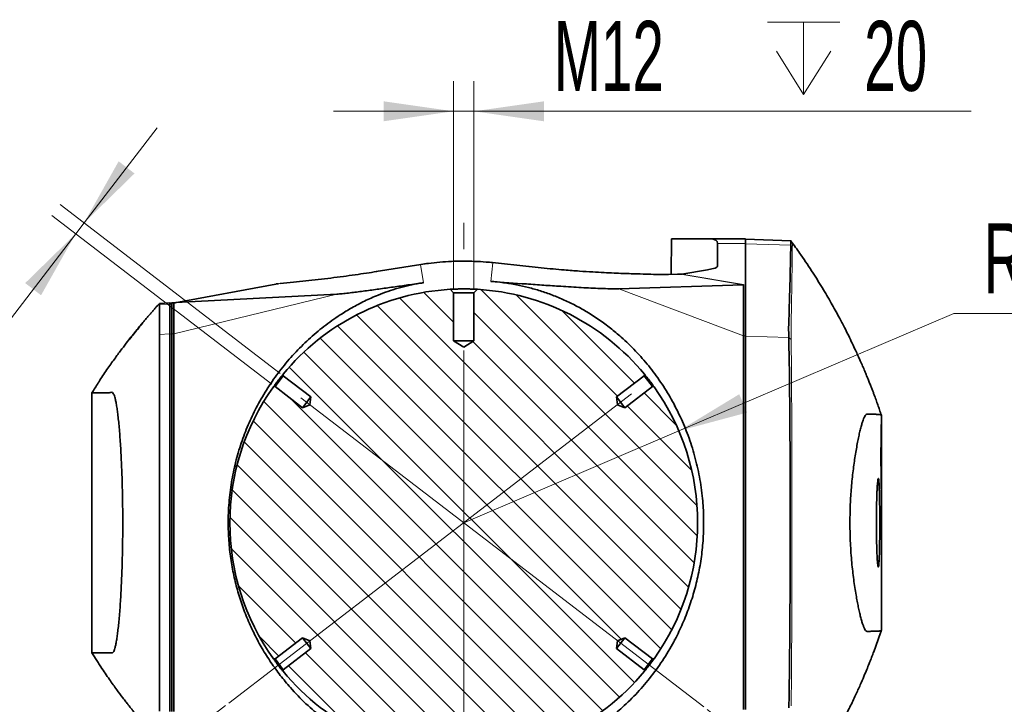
# Model space of a CAD drawing. Header units: millimetres. Extents: x 0 to 12429, y 0 to 8400.
# Tile 5 of 133: x 3672 to 4657, y 1439 to 2124. Entities that reach past the tile are written whole.
import ezdxf

# ---------------------------------------------------------------- set-up
doc = ezdxf.new("R2010")
doc.units = ezdxf.units.MM
doc.header["$LTSCALE"] = 20
doc.linetypes.add('CENTERX2', pattern=[20.32, 12.7, -2.54, 2.54, -2.54])
doc.styles.add('SLDTEXTSTYLE0', font='TXT', dxfattribs={"width": 0.605})
doc.dimstyles.new('SLDDIMSTYLE10', dxfattribs={"dimtxt": 70, "dimasz": 70, "dimexe": 0, "dimexo": 0.0625, "dimgap": 17.5, "dimtad": 0, "dimtih": 1, "dimtoh": 1, "dimdec": 1, "dimlfac": 0.5, "dimrnd": 1e-09, "dimzin": 12, "dimdsep": 46, "dimtxsty": 'SLDTEXTSTYLE0', "dimsah": 1, "dimcen": 0, "dimadec": 0, "dimazin": 3, "dimtfac": 1, "dimtofl": 0, "dimtmove": 0, "dimatfit": 3, "dimfxl": 1, "dimfrac": 2, "dimtolj": 1, "dimtzin": 12, "dimarcsym": 0})
doc.dimstyles.new('SLDDIMSTYLE11', dxfattribs={"dimtxt": 70, "dimasz": 70, "dimexe": 0, "dimexo": 0.0625, "dimgap": 17.5, "dimtad": 1, "dimdec": 1, "dimlfac": 0.5, "dimrnd": 1e-09, "dimzin": 12, "dimdsep": 46, "dimtxsty": 'SLDTEXTSTYLE0', "dimsah": 1, "dimcen": 0.09, "dimadec": 0, "dimazin": 3, "dimtfac": 1, "dimtmove": 0, "dimatfit": 0, "dimfxl": 1, "dimfrac": 2, "dimtolj": 1, "dimtzin": 12, "dimarcsym": 0})
doc.dimstyles.new('SLDDIMSTYLE14', dxfattribs={"dimtxt": 70, "dimasz": 70, "dimexe": 0, "dimexo": 0.0625, "dimgap": 17.5, "dimtad": 1, "dimdec": 4, "dimlfac": 10, "dimzin": 12, "dimdsep": 46, "dimtxsty": 'SLDTEXTSTYLE0', "dimsah": 1, "dimcen": 0.09, "dimadec": 1, "dimazin": 3, "dimtfac": 1, "dimtofl": 0, "dimtmove": 0, "dimatfit": 3, "dimfxl": 1, "dimfrac": 2, "dimtolj": 1, "dimtzin": 12, "dimarcsym": 0})

# ---------------------------------------------------------------- blocks, each defined once
blk = doc.blocks.new('SW_SYMBOL_HOLE_DEPTH')
at = {"color": 0, "linetype": 'Continuous', "lineweight": 18}
for p, q in [((0, 17500), (16000, 17500)), ((8000, 17500), (8000, 1500)), ((2000, 11100), (8000, 1500)), ((14000, 11100), (8000, 1500))]:
    blk.add_line(p, q, dxfattribs=at)
blk = doc.blocks.new('_D_89')
at = {"color": 7, "linetype": 'Continuous', "lineweight": 0}
for p, q in [((4105.59, 1854.83), (4105.59, 2062.37)), ((4125.99, 1854.83), (4125.99, 2062.37)), ((4105.59, 2032.37), (3985.59, 2032.37)), ((4125.99, 2032.37), (4105.59, 2032.37)), ((4125.99, 2032.37), (4623.34, 2032.37))]:
    blk.add_line(p, q, dxfattribs=at)
at = {"color": 7, "linetype": 'Continuous', "lineweight": 18}
for points in [[(4105.59, 2032.37), (4035.59, 2042.37), (4035.59, 2022.37)], [(4125.99, 2032.37), (4195.99, 2022.37), (4195.99, 2042.37)]]:
    blk.add_solid(points, dxfattribs=at)
at = {"color": 7, "linetype": 'Continuous', "lineweight": 18, "xscale": 0.004511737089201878, "yscale": 0.004511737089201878, "zscale": 0.004511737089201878, "rotation": 359.9999999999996}
blk.add_blockref('SW_SYMBOL_HOLE_DEPTH', (4419.7, 2042.49), dxfattribs=at)
at = {"color": 7, "linetype": 'Continuous', "lineweight": 18, "char_height": 70, "attachment_point": 1, "style": 'SLDTEXTSTYLE0'}
for s, insert in [('M12', (4205.91, 2122.8)), ('20', (4516.39, 2122.8))]:
    blk.add_mtext(s, dxfattribs=dict(at, insert=insert))
blk = doc.blocks.new('_D_90')
at = {"color": 7, "linetype": 'Continuous', "lineweight": 0}
for p, q in [((4330.97, 1712.57), (4606.09, 1830.13)), ((4606.09, 1830.13), (4865.92, 1830.13)), ((4115.79, 1620.63), (4330.97, 1712.57))]:
    blk.add_line(p, q, dxfattribs=at)
at = {"color": 7, "linetype": 'Continuous', "lineweight": 18}
blk.add_arc((4115.79, 1620.63), 234, 15.83095, 38.45933, dxfattribs=at)
blk.add_solid([(4330.97, 1712.57), (4399.27, 1730.88), (4391.41, 1749.27)], dxfattribs=at)
at = {"color": 7, "linetype": 'Continuous', "lineweight": 18, "insert": (4636.09, 1920.36), "char_height": 70, "attachment_point": 1, "style": 'SLDTEXTSTYLE0'}
blk.add_mtext('R117', dxfattribs=at)
blk = doc.blocks.new('_D_91')
at = {"color": 7, "linetype": 'Continuous', "lineweight": 0}
for p, q in [((3735.9, 1920.7), (3808.95, 2015.9)), ((3932.1, 1770.14), (3712.1, 1938.96)), ((3923.82, 1759.36), (3703.82, 1928.17)), ((3735.9, 1920.7), (3727.62, 1909.91)), ((3727.62, 1909.91), (3374.29, 1449.43))]:
    blk.add_line(p, q, dxfattribs=at)
at = {"color": 7, "linetype": 'Continuous', "lineweight": 18}
for points in [[(3735.9, 1920.7), (3786.45, 1970.14), (3770.58, 1982.32)], [(3727.62, 1909.91), (3677.07, 1860.46), (3692.94, 1848.28)]]:
    blk.add_solid(points, dxfattribs=at)
at = {"color": 7, "linetype": 'Continuous', "lineweight": 18, "xscale": 0.004511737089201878, "yscale": 0.004511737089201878, "zscale": 0.004511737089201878, "rotation": 52.50000000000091}
blk.add_blockref('SW_SYMBOL_HOLE_DEPTH', (3541.98, 1684.59), dxfattribs=at)
at = {"color": 7, "linetype": 'Continuous', "lineweight": 18, "char_height": 70, "attachment_point": 1, "rotation": 52.5, "style": 'SLDTEXTSTYLE0'}
for s, insert in [('13', (3537.12, 1810.19)), ('4x M8', (3302.54, 1504.48))]:
    blk.add_mtext(s, dxfattribs=dict(at, insert=insert))
blk = doc.blocks.new('_D_92')
at = {"color": 7, "linetype": 'Continuous', "lineweight": 0}
for p, q in [((4359.15, 1433.89), (4534.48, 1299.35)), ((4115.79, 1280.91), (4115.79, 1092.88))]:
    blk.add_line(p, q, dxfattribs=at)
at = {"color": 7, "linetype": 'Continuous', "lineweight": 18}
blk.add_arc((4115.79, 1620.63), 497.75, 270, 322.5, dxfattribs=at)
for points in [[(4510.68, 1317.62), (4456.8, 1271.82), (4471.78, 1258.56)], [(4115.79, 1122.88), (4186.31, 1117.79), (4184.92, 1137.74)]]:
    blk.add_solid(points, dxfattribs=at)
at = {"color": 7, "linetype": 'Continuous', "lineweight": 18, "insert": (4194.84, 1205.24), "char_height": 70, "attachment_point": 1, "rotation": 26.25, "style": 'SLDTEXTSTYLE0'}
blk.add_mtext('52,5°', dxfattribs=at)
blk = doc.blocks.new('_D_93')
at = {"color": 7, "linetype": 'Continuous', "lineweight": 0}
for p, q in [((3877.53, 1437.8), (3697.1, 1299.35)), ((4115.79, 1280.91), (4115.79, 1092.88))]:
    blk.add_line(p, q, dxfattribs=at)
at = {"color": 7, "linetype": 'Continuous', "lineweight": 18}
blk.add_arc((4115.79, 1620.63), 497.75, 217.5, 270, dxfattribs=at)
for points in [[(3720.9, 1317.62), (3759.79, 1258.56), (3774.77, 1271.82)], [(4115.79, 1122.88), (4046.66, 1137.74), (4045.26, 1117.79)]]:
    blk.add_solid(points, dxfattribs=at)
at = {"color": 7, "linetype": 'Continuous', "lineweight": 18, "insert": (3834.36, 1305.04), "char_height": 70, "attachment_point": 1, "rotation": 333.75, "style": 'SLDTEXTSTYLE0'}
blk.add_mtext('52,5°', dxfattribs=at)

msp = doc.modelspace()

# ---------------------------------------------------------------- hatches: boundary and pattern name
at = {"linetype": 'Continuous', "lineweight": 18}
h = msp.add_hatch(dxfattribs=at)
h.set_pattern_fill('ANSI31', scale=6.66667, angle=90, style=0)
edge = h.paths.add_edge_path(flags=0)
edge.add_line((4296.301099, 1767.709844), (4296.507115, 1769.274694))
edge.add_arc((4115.787687, 1620.625819), 234, 39.438647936, 86.667079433)
edge.add_line((4129.391894, 1854.230026), (4125.987687, 1850.825819))
edge.add_line((4125.987687, 1850.825819), (4125.987687, 1802.625819))
edge.add_line((4125.987687, 1802.625819), (4115.787687, 1796.49704))
edge.add_line((4115.787687, 1796.49704), (4105.587687, 1802.625819))
edge.add_line((4105.587687, 1802.625819), (4105.587687, 1850.825819))
edge.add_line((4105.587687, 1850.825819), (4102.18348, 1854.230026))
edge.add_arc((4115.787687, 1620.625819), 234, 93.332920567, 140.561352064)
edge.add_line((3935.068258, 1769.274694), (3935.274275, 1767.709844))
edge.add_line((3935.274275, 1767.709844), (3962.843303, 1746.555384))
edge.add_line((3962.843303, 1746.555384), (3961.94525, 1738.673272))
edge.add_line((3961.94525, 1738.673272), (3954.564148, 1735.765779))
edge.add_line((3954.564148, 1735.765779), (3926.995119, 1756.920238))
edge.add_line((3926.995119, 1756.920238), (3925.430269, 1756.714222))
edge.add_arc((4115.787687, 1620.625819), 234, 144.438647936, 215.561352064)
edge.add_line((3925.430269, 1484.537415), (3926.995119, 1484.331399))
edge.add_line((3926.995119, 1484.331399), (3954.564148, 1505.485858))
edge.add_line((3954.564148, 1505.485858), (3961.94525, 1502.578365))
edge.add_line((3961.94525, 1502.578365), (3962.843303, 1494.696253))
edge.add_line((3962.843303, 1494.696253), (3935.274275, 1473.541793))
edge.add_line((3935.274275, 1473.541793), (3935.068258, 1471.976943))
edge.add_arc((4115.787687, 1620.625819), 234, 219.438647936, 320.561352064)
edge.add_line((4296.507115, 1471.976943), (4296.301099, 1473.541793))
edge.add_line((4296.301099, 1473.541793), (4268.732071, 1494.696253))
edge.add_line((4268.732071, 1494.696253), (4269.630124, 1502.578365))
edge.add_line((4269.630124, 1502.578365), (4277.011226, 1505.485858))
edge.add_line((4277.011226, 1505.485858), (4304.580255, 1484.331399))
edge.add_line((4304.580255, 1484.331399), (4306.145104, 1484.537415))
edge.add_arc((4115.787687, 1620.625819), 234, 324.438647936, 395.561352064)
edge.add_line((4306.145104, 1756.714222), (4304.580255, 1756.920238))
edge.add_line((4304.580255, 1756.920238), (4277.011226, 1735.765779))
edge.add_line((4277.011226, 1735.765779), (4269.630124, 1738.673272))
edge.add_line((4269.630124, 1738.673272), (4268.732071, 1746.555384))
edge.add_line((4268.732071, 1746.555384), (4296.301099, 1767.709844))

# ---------------------------------------------------------------- linework, layer by layer
at = {"color": 7, "linetype": 'CENTERX2', "lineweight": 18, "ltscale": 2}
for p, q in [((4115.787687, 1284.91345), (4115.787687, 1920.825819)), ((3880.701973, 1440.238206), (4355.975411, 1804.928341)), ((4355.975411, 1436.323296), (3881.624948, 1800.305208))]:
    msp.add_line(p, q, dxfattribs=at)
at = {"color": 7, "linetype": 'Continuous', "lineweight": 35}
for p, q in [((4323.744925, 1904.625819), (4323.128019, 1869.283273)), ((4323.744925, 1904.625819), (4362.002118, 1904.625819)), ((4397.787687, 1904.625819), (4362.002118, 1904.625819)), ((4397.787687, 1904.625819), (4397.787687, 1900.130818)), ((4443.042967, 1902.835945), (4397.787687, 1904.416294)), ((4443.043827, 1902.835915), (4443.034231, 1902.849114)), ((4443.042967, 1902.835945), (4443.043086, 1902.835941)), ((4369.787687, 1876.963728), (4369.787687, 1900.130818)), ((4397.787687, 1900.130818), (4397.787687, 1807.597272)), ((4442.920582, 1898.336753), (4442.92052, 1898.338726)), ((4073.017765, 1879.092811), (4028.155334, 1872.023787)), ((4181.061382, 1877.074409), (4144.661066, 1880.920638)), ((4359.611634, 1873.85353), (4333.812461, 1869.47518)), ((4320.536537, 1869.191377), (4329.477009, 1869.508413)), ((4332.467085, 1869.382674), (4329.477009, 1869.508413)), ((3826.871868, 1840.82676), (3927.661337, 1859.506984)), ((4102.18348, 1854.230026), (4105.587687, 1850.825819)), ((4125.987687, 1850.825819), (4129.391894, 1854.230026)), ((4270.889726, 1854.776896), (4395.380045, 1858.681298)), ((4395.787687, 1858.933311), (4395.787687, 1807.597272)), ((3827.701713, 1840.898499), (3988.74553, 1849.391996)), ((4125.987687, 1850.825819), (4105.587687, 1850.825819)), ((4105.587687, 1850.825819), (4105.587687, 1802.625819)), ((4125.987687, 1802.625819), (4125.987687, 1850.825819)), ((3811.425124, 1840.194108), (3821.787687, 1840.555977)), ((3811.425124, 1840.194108), (3811.43088, 1839.104909)), ((3821.787687, 1840.555977), (3823.787687, 1840.416123)), ((3821.787687, 1839.464602), (3821.787687, 1840.555977)), ((3821.787687, 1809.51919), (3821.787687, 1839.464602)), ((3823.787687, 1840.625819), (3824.697458, 1840.625819)), ((3823.787687, 1840.625819), (3823.787687, 1809.584979)), ((3826.923317, 1840.813249), (3825.787687, 1840.676584)), ((3825.787687, 1809.584979), (3825.787687, 1840.676584)), ((3821.787687, 1431.732447), (3821.787687, 1809.51919)), ((3823.787687, 1809.584979), (3823.787687, 1431.666658)), ((3825.787687, 1431.666658), (3825.787687, 1809.584979)), ((4125.987687, 1802.625819), (4105.587687, 1802.625819)), ((4105.587687, 1802.625819), (4115.787687, 1796.49704)), ((4115.787687, 1796.49704), (4125.987687, 1802.625819)), ((4395.787687, 1807.597272), (4395.787687, 1433.658512)), ((4397.787687, 1807.597272), (4397.787687, 1433.658512)), ((4440.878061, 1805.90827), (4440.878385, 1805.913359)), ((3935.274275, 1767.709844), (3926.995119, 1756.920238)), ((3935.274275, 1767.709844), (3935.068258, 1769.274694)), ((3962.843303, 1746.555384), (3935.274275, 1767.709844)), ((4296.301099, 1767.709844), (4268.732071, 1746.555384)), ((4296.507115, 1769.274694), (4296.301099, 1767.709844)), ((4304.580255, 1756.920238), (4296.301099, 1767.709844)), ((3925.430269, 1756.714222), (3926.995119, 1756.920238)), ((3926.995119, 1756.920238), (3954.564148, 1735.765779)), ((4277.011226, 1735.765779), (4304.580255, 1756.920238)), ((4304.580255, 1756.920238), (4306.145104, 1756.714222)), ((3743.787687, 1490.625819), (3743.787687, 1750.625819)), ((3962.843303, 1746.555384), (3954.564148, 1735.765779)), ((3961.94525, 1738.673272), (3962.843303, 1746.555384)), ((4268.732071, 1746.555384), (4269.630124, 1738.673272)), ((4277.011226, 1735.765779), (4268.732071, 1746.555384)), ((3954.564148, 1735.765779), (3961.94525, 1738.673272)), ((4269.630124, 1738.673272), (4277.011226, 1735.765779)), ((4326.597349, 1737.625819), (4326.787687, 1737.625819)), ((4326.787687, 1737.625819), (4326.787687, 1737.282209)), ((4533.787687, 1512.843233), (4533.787687, 1728.394289)), ((4525.950337, 1491.525755), (4532.755157, 1510.516827)), ((3954.564148, 1505.485858), (3926.995119, 1484.331399)), ((3961.94525, 1502.578365), (3954.564148, 1505.485858)), ((3954.564148, 1505.485858), (3962.843303, 1494.696253)), ((3962.843303, 1494.696253), (3961.94525, 1502.578365)), ((4268.732071, 1494.696253), (4277.011226, 1505.485858)), ((4269.630124, 1502.578365), (4268.732071, 1494.696253)), ((4277.011226, 1505.485858), (4269.630124, 1502.578365)), ((4304.580255, 1484.331399), (4277.011226, 1505.485858)), ((4326.787687, 1503.625819), (4326.597349, 1503.625819)), ((4326.787687, 1503.969428), (4326.787687, 1503.625819)), ((3750.112895, 1480.753508), (3743.787687, 1490.625819)), ((3935.274275, 1473.541793), (3962.843303, 1494.696253)), ((4268.732071, 1494.696253), (4296.301099, 1473.541793)), ((3926.995119, 1484.331399), (3925.430269, 1484.537415)), ((3926.995119, 1484.331399), (3935.274275, 1473.541793)), ((4296.301099, 1473.541793), (4304.580255, 1484.331399)), ((4306.145104, 1484.537415), (4304.580255, 1484.331399)), ((3935.068258, 1471.976943), (3935.274275, 1473.541793)), ((4296.301099, 1473.541793), (4296.507115, 1471.976943))]:
    msp.add_line(p, q, dxfattribs=at)
at = {"color": 8, "linetype": 'Continuous', "lineweight": 18}
for p, q in [((4444.535342, 1900.78383), (4443.043086, 1902.835941)), ((4397.787687, 1900.130818), (4369.787687, 1900.130818)), ((4442.92052, 1898.338726), (4397.787687, 1899.889659)), ((4444.462185, 1896.317649), (4442.920582, 1898.336753)), ((4072.563311, 1878.924502), (4027.70088, 1871.855478)), ((4072.563311, 1878.924502), (4073.017007, 1879.092691)), ((4072.563311, 1878.924502), (4075.592456, 1860.823048)), ((4144.970131, 1880.793165), (4142.883744, 1862.192613)), ((4144.970131, 1880.793165), (4144.66159, 1880.920583)), ((4181.370447, 1876.946936), (4144.970131, 1880.793165)), ((4368.04284, 1875.793248), (4369.787687, 1876.963728)), ((4395.380045, 1858.681298), (4332.467085, 1869.382674)), ((4333.812461, 1869.47518), (4395.787687, 1858.933311)), ((3928.823323, 1859.640282), (3827.701713, 1840.898499)), ((3928.823323, 1859.640282), (3927.661337, 1859.506984)), ((4270.889726, 1854.776896), (4395.787687, 1807.597272)), ((3988.74553, 1849.391996), (3825.787687, 1809.584979)), ((3811.43088, 1839.104909), (3821.787687, 1839.464602)), ((3821.787687, 1839.464602), (3823.787687, 1839.325512)), ((3811.367358, 1809.15729), (3821.787687, 1809.51919)), ((3821.787687, 1809.51919), (3823.787687, 1809.3801)), ((3823.787687, 1809.584979), (3825.787687, 1809.584979)), ((4397.787687, 1807.597272), (4395.787687, 1807.597272)), ((4440.878061, 1805.90827), (4397.787687, 1807.389018)), ((4443.208994, 1803.860072), (4440.878385, 1805.913359))]:
    msp.add_line(p, q, dxfattribs=at)
at = {"color": 7, "linetype": 'Continuous', "lineweight": 35, "flags": 128}
for points in [[(4444.566831, 1900.78273), (4443.816235, 1901.814987), (4443.06564, 1902.84724)], [(3811.43088, 1839.104909), (3811.395517, 1823.573028), (3811.367358, 1809.15729)], [(3743.787687, 1750.625819), (3743.787687, 1750.625819)]]:
    msp.add_lwpolyline(points, dxfattribs=at)
at = {"color": 7, "linetype": 'Continuous', "lineweight": 35}
for centre, radius, start, end in [((4115.787687, 1620.625819), 234, 93.332920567, 140.561352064), ((4115.787687, 1620.625819), 234, 39.438647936, 86.667079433), ((3824.685042, 1852.625819), 12, 270, 280.5), ((4115.787687, 1620.625819), 234, 144.438647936, 215.561352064), ((4115.787687, 1620.625819), 234, 324.438647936, 35.561352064), ((4115.787687, 1620.625819), 241.101044, 28.937060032, 29.030407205), ((4115.787687, 1620.625819), 241.101044, 330.969592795, 331.062939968), ((4115.787687, 1620.625819), 234, 219.438647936, 320.561352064)]:
    msp.add_arc(centre, radius, start, end, dxfattribs=at)
for centre, major_axis, ratio, start_param, end_param in [((3881.349359, 1622.625819), (487.958339, 279.455021), 0.0774670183, 6.2388488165, 6.417634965), ((4337.787687, 1874.499571), (31.999055, 2.488532), 0.0988211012, 5.4551955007, 6.2755002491), ((4337.912762, 1880.58645), (7.846848, 10.397908), 0.5334069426, 3.4945787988, 3.656247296), ((4364.526618, 1876.059483), (31.23607, -17.23055), 0.0725415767, 6.1615111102, 6.3231796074), ((3386.468828, 1718.52167), (441.661134, 122.313801), 0.009190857, 0.0415687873, 0.0714349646)]:
    msp.add_ellipse(centre, major_axis=major_axis, ratio=ratio, start_param=start_param, end_param=end_param, dxfattribs=at)
at = {"color": 8, "linetype": 'Continuous', "lineweight": 18}
msp.add_ellipse((4110.030064, 1852.625819), major_axis=(283.176703, 11.80518), ratio=0.0016396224, start_param=3.1300910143, end_param=3.1637527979, dxfattribs=at)
at = {"color": 7, "linetype": 'Continuous', "lineweight": 35}
for points, knots in [([(4442.92052, 1898.338726), (4442.951898, 1899.388212), (4443.00711, 1901.234899), (4443.019592, 1902.588465), (4443.035168, 1902.753372), (4443.042967, 1902.835945)], [0, 0, 0, 0, 0.3966007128, 0.6978622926, 1, 1, 1, 1]), ([(4440.878385, 1805.913359), (4440.901053, 1807.10077), (4440.94639, 1809.475569), (4440.749208, 1813.046771), (4440.818921, 1817.797087), (4441.108015, 1823.727751), (4441.310767, 1833.226024), (4441.711635, 1845.09364), (4442.080129, 1859.338759), (4442.384972, 1871.209767), (4442.597839, 1880.707663), (4442.727612, 1886.643962), (4442.764317, 1891.364997), (4442.91954, 1894.863354), (4442.920235, 1897.178953), (4442.920582, 1898.336753)], [0, 0, 0, 0, 0.0385379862, 0.07707524, 0.1156129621, 0.1926873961, 0.2697618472, 0.4239107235, 0.5780595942, 0.7322084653, 0.8092829, 0.8863573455, 0.924894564, 0.9624472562, 1, 1, 1, 1]), ([(4533.799658, 1727.941848), (4533.707022, 1728.165043), (4533.33055, 1729.072098), (4532.67745, 1730.923453), (4531.819017, 1733.454682), (4530.932627, 1736.006026), (4530.079499, 1738.41796), (4529.190794, 1740.909086), (4528.245796, 1743.519371), (4527.291183, 1746.120392), (4526.221499, 1748.997992), (4525.028, 1752.160262), (4523.760412, 1755.464001), (4522.334121, 1759.114892), (4520.737912, 1763.12202), (4518.960525, 1767.493991), (4516.987012, 1772.24517), (4514.803011, 1777.382961), (4512.655351, 1782.311222), (4510.497191, 1787.156154), (4508.144049, 1792.330104), (4505.14791, 1798.747618), (4501.453539, 1806.415574), (4497.00951, 1815.309167), (4491.336562, 1826.205047), (4484.207343, 1839.219479), (4475.355988, 1854.442006), (4464.947187, 1871.146358), (4454.585028, 1886.825939), (4447.376027, 1896.70442), (4444.443183, 1900.72329)], [0, 0, 0, 0, 0.0276102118, 0.1122066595, 0.1908528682, 0.248408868, 0.3022070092, 0.3522571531, 0.3985620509, 0.4410970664, 0.4794336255, 0.5086606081, 0.5347186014, 0.5577683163, 0.5781262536, 0.5962698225, 0.6127843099, 0.6283629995, 0.6438294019, 0.6551176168, 0.6698783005, 0.6883723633, 0.7105999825, 0.7365621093, 0.7662608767, 0.8068369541, 0.852810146, 0.9041975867, 0.961024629, 1, 1, 1, 1]), ([(4144.661066, 1880.920638), (4142.518197, 1881.131772), (4136.533424, 1881.721444), (4126.657584, 1882.304397), (4115.053887, 1882.523295), (4103.453767, 1882.247481), (4091.877758, 1881.477035), (4081.724323, 1880.393095), (4075.465937, 1879.458434), (4073.017765, 1879.092811)], [0, 0, 0, 0, 0.0899819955, 0.2513087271, 0.4123257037, 0.5733126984, 0.7345035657, 0.8961424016, 1, 1, 1, 1]), ([(4028.702284, 1871.987492), (4025.271424, 1871.452172), (4017.986048, 1870.315428), (4006.776216, 1868.678392), (3994.828391, 1867.027283), (3982.432285, 1865.42979), (3969.894201, 1863.936271), (3957.480723, 1862.575717), (3945.091959, 1861.317914), (3936.604814, 1860.425206), (3932.201048, 1859.962002)], [0, 0, 0, 0, 0.0881522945, 0.1871899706, 0.2974957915, 0.4196786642, 0.5522792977, 0.6933339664, 0.8408787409, 1, 1, 1, 1]), ([(4320.535544, 1869.233324), (4320.403398, 1869.225469), (4318.655318, 1869.121557), (4313.73049, 1869.087139), (4305.546486, 1869.147725), (4294.971441, 1869.471266), (4284.578869, 1869.834147), (4275.027252, 1870.139045), (4266.096821, 1870.4738), (4256.095721, 1870.923393), (4244.672288, 1871.547539), (4231.460426, 1872.419154), (4218.090927, 1873.451453), (4205.188904, 1874.570186), (4193.469787, 1875.668047), (4185.348027, 1876.511394), (4181.316309, 1876.930039)], [0, 0, 0, 0, 0.0064422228, 0.0852202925, 0.1711725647, 0.2633023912, 0.3620538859, 0.4277358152, 0.4970595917, 0.5699435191, 0.6465928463, 0.7289050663, 0.8163580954, 0.8766968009, 0.938791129, 1, 1, 1, 1]), ([(4142.883744, 1379.059024), (4147.794652, 1379.520766), (4156.653773, 1380.353734), (4169.973371, 1382.687516), (4182.542722, 1385.597974), (4195.336239, 1389.384652), (4208.182037, 1394.116437), (4220.835886, 1399.693686), (4234.216274, 1406.608644), (4247.9497, 1415.023153), (4261.747434, 1424.973414), (4275.814458, 1436.761268), (4289.874898, 1450.619395), (4303.756261, 1466.960674), (4316.317089, 1484.693731), (4326.650168, 1502.432719), (4334.934378, 1519.720164), (4341.463601, 1536.238889), (4346.882193, 1553.37485), (4351.089716, 1570.977025), (4354.015054, 1588.93131), (4355.677971, 1607.329669), (4355.970359, 1626.082731), (4354.800314, 1645.994376), (4351.868714, 1666.633349), (4347.021221, 1687.685982), (4340.583505, 1707.731256), (4332.719248, 1726.612178), (4323.537642, 1744.494542), (4312.969419, 1761.53133), (4301.055882, 1777.635223), (4287.93412, 1792.642205), (4275.036996, 1805.128121), (4262.712677, 1815.447134), (4251.298805, 1823.879525), (4239.698899, 1831.378599), (4228.015497, 1837.937985), (4216.442331, 1843.588823), (4204.535083, 1848.570364), (4192.472078, 1852.759737), (4180.44082, 1856.181579), (4168.079335, 1858.947456), (4155.502543, 1861.033381), (4147.090687, 1861.80614), (4142.883744, 1862.192613)], [0, 0, 0, 0, 0.0229795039, 0.0414542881, 0.05996689, 0.0784062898, 0.097017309, 0.1157139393, 0.1343447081, 0.1582582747, 0.1822705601, 0.2062493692, 0.2373416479, 0.2684396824, 0.3004123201, 0.3323800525, 0.3573364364, 0.3823746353, 0.4073957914, 0.4323288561, 0.4570324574, 0.4817342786, 0.5073567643, 0.5329796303, 0.5625990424, 0.5923114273, 0.6219500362, 0.6504542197, 0.6789634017, 0.7082838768, 0.7376072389, 0.7667108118, 0.7958090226, 0.8158757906, 0.8359628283, 0.8560001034, 0.8734020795, 0.8908485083, 0.908225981, 0.9256490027, 0.9431407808, 0.9605887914, 0.9802896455, 1, 1, 1, 1]), ([(4142.883744, 1862.192613), (4154.853566, 1861.297313), (4172.830518, 1859.952701), (4195.990404, 1858.331142), (4214.454221, 1857.103017), (4230.183182, 1856.147161), (4243.09823, 1855.466272), (4253.080264, 1855.018567), (4261.083603, 1854.770689), (4267.168592, 1854.701163), (4269.649528, 1854.751655), (4270.889726, 1854.776896)], [0, 0, 0, 0, 0.2430467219, 0.3650212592, 0.486978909, 0.6418181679, 0.7199882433, 0.7981331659, 0.8980310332, 0.9490266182, 1, 1, 1, 1]), ([(4075.592456, 1380.428589), (4072.599148, 1380.900989), (4066.665665, 1381.837402), (4057.472121, 1383.867118), (4047.548846, 1386.530157), (4037.183381, 1389.96045), (4025.130493, 1394.713813), (4012.479511, 1400.665404), (3999.303388, 1408.012937), (3986.737431, 1416.099606), (3972.792451, 1426.381368), (3957.78382, 1439.306659), (3943.75922, 1453.813249), (3932.184064, 1467.808724), (3922.772527, 1480.801416), (3914.168254, 1494.461164), (3906.421586, 1508.769252), (3899.569936, 1523.657483), (3893.595585, 1539.247381), (3888.615178, 1555.423289), (3884.720347, 1572.098197), (3881.907892, 1589.373305), (3880.3061, 1607.177087), (3879.961743, 1626.182839), (3881.183754, 1646.000438), (3884.11039, 1666.323409), (3888.600067, 1686.075836), (3894.585864, 1705.023499), (3901.870364, 1723.06181), (3910.67469, 1740.811966), (3921.02908, 1758.031427), (3933.031025, 1774.70872), (3946.183706, 1790.137128), (3960.464429, 1804.339322), (3975.677779, 1817.204063), (3990.260323, 1827.578168), (4003.846968, 1835.891345), (4016.375449, 1842.530097), (4028.440901, 1847.925344), (4039.790318, 1852.198912), (4050.194635, 1855.505922), (4061.028305, 1858.242926), (4069.558955, 1859.913874), (4074.315405, 1860.630612), (4075.592456, 1860.823048)], [0, 0, 0, 0, 0.0129113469, 0.0255935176, 0.0382749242, 0.0545352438, 0.0708406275, 0.0946496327, 0.1184928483, 0.1428711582, 0.1672521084, 0.2034390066, 0.2396207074, 0.2644755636, 0.2893530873, 0.3141993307, 0.3380956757, 0.3620658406, 0.3860188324, 0.409891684, 0.4335663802, 0.4572384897, 0.4818154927, 0.5063915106, 0.5343930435, 0.5624901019, 0.5905053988, 0.6184889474, 0.6465467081, 0.6745512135, 0.7060483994, 0.7375526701, 0.7699373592, 0.8023269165, 0.8349075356, 0.8674869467, 0.8898165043, 0.912156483, 0.9344057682, 0.9493353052, 0.9642304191, 0.9793330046, 0.9944511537, 1, 1, 1, 1]), ([(3930.353827, 1859.869939), (3929.723713, 1859.818729), (3928.820871, 1859.745353), (3927.938381, 1859.530852), (3927.6718, 1859.466056)], [0, 0, 0, 0, 0.6979221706, 1, 1, 1, 1]), ([(3988.74553, 1849.391996), (3989.64747, 1849.452296), (3992.023249, 1849.611132), (3997.176062, 1850.146075), (4005.632957, 1851.140497), (4016.842592, 1852.568316), (4030.81859, 1854.453722), (4045.2539, 1856.474742), (4060.198013, 1858.602708), (4070.355102, 1860.067664), (4075.592456, 1860.823048)], [0, 0, 0, 0, 0.0502421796, 0.1323417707, 0.2146956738, 0.3691504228, 0.5241215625, 0.6796227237, 0.8348021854, 1, 1, 1, 1]), ([(4115.787687, 1854.625819), (4115.504546, 1854.625503), (4114.489751, 1854.624373), (4112.732588, 1854.60912), (4110.6137, 1854.571685), (4108.61922, 1854.518548), (4106.825285, 1854.456158), (4105.252741, 1854.390019), (4103.962597, 1854.32776), (4102.981997, 1854.275607), (4102.456344, 1854.245827), (4102.21869, 1854.232082), (4102.19525, 1854.230713), (4102.18348, 1854.230026)], [0, 0, 0, 0, 0.0392096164, 0.140529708, 0.2447729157, 0.3464707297, 0.4510001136, 0.5549050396, 0.6616648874, 0.7684805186, 0.8782621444, 0.9388738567, 1, 1, 1, 1]), ([(4129.391894, 1854.230026), (4129.369403, 1854.231341), (4129.324044, 1854.233994), (4128.922594, 1854.257081), (4128.178951, 1854.298195), (4126.999478, 1854.358383), (4125.471705, 1854.42733), (4123.681039, 1854.495274), (4121.646445, 1854.555689), (4119.617089, 1854.597202), (4117.637937, 1854.621537), (4116.408432, 1854.624382), (4115.787687, 1854.625819)], [0, 0, 0, 0, 0.084463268, 0.1703387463, 0.2803982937, 0.3937199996, 0.5024667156, 0.6145226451, 0.7205688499, 0.8298680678, 0.9141047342, 1, 1, 1, 1]), ([(3811.098932, 1839.84692), (3811.053956, 1839.795991), (3810.722827, 1839.421038), (3810.026139, 1838.640307), (3809.019468, 1837.509097), (3807.969882, 1836.324084), (3806.889834, 1835.094834), (3805.777092, 1833.82406), (3804.652789, 1832.534287), (3803.522313, 1831.231855), (3802.361088, 1829.887944), (3801.16995, 1828.502952), (3799.967422, 1827.097915), (3798.759193, 1825.679231), (3797.555374, 1824.258724), (3796.40621, 1822.895862), (3795.330122, 1821.613423), (3794.381755, 1820.478603), (3793.426816, 1819.33121), (3792.543734, 1818.265709), (3791.693681, 1817.236047), (3790.600616, 1815.907855), (3788.930959, 1813.866682), (3786.456044, 1810.812405), (3783.246746, 1806.798322), (3778.935461, 1801.310579), (3773.490161, 1794.201899), (3766.901773, 1785.314474), (3759.562975, 1774.927692), (3753.845195, 1766.583953), (3750.729033, 1761.616454), (3750.151561, 1760.695901)], [0, 0, 0, 0, 0.0154160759, 0.1134976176, 0.2051552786, 0.2903965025, 0.368654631, 0.4394742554, 0.5001446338, 0.5552974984, 0.6051211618, 0.6496810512, 0.6889722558, 0.7212899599, 0.7488046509, 0.7714818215, 0.7853186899, 0.7964740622, 0.8050462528, 0.8112839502, 0.8137252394, 0.8173696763, 0.8247079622, 0.8349500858, 0.8486374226, 0.8656990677, 0.8905031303, 0.9198608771, 0.9535669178, 0.9913952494, 1, 1, 1, 1]), ([(3825.787687, 1840.676584), (3825.637989, 1840.664073), (3825.367777, 1840.64149), (3824.973761, 1840.62713), (3824.758791, 1840.62611), (3824.697458, 1840.625819)], [0, 0, 0, 0, 0.4702702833, 0.8488619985, 1, 1, 1, 1]), ([(3781.010861, 1803.711661), (3780.997419, 1803.693512), (3780.918061, 1803.586363), (3781.288603, 1804.053347), (3782.080944, 1805.05846), (3783.523189, 1806.889807), (3785.597097, 1809.509297), (3788.266775, 1812.848397), (3790.886139, 1816.086192), (3793.024387, 1818.701083), (3794.316281, 1820.271903), (3794.958426, 1821.051614), (3794.939025, 1821.031757), (3794.931693, 1821.024253)], [0, 0, 0, 0, 0.0152745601, 0.0901803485, 0.1667124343, 0.2536868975, 0.3813397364, 0.5106836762, 0.6609915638, 0.7805892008, 0.8741387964, 0.9524380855, 1, 1, 1, 1]), ([(3788.036927, 1812.625819), (3787.141024, 1811.509684), (3785.427756, 1809.375259), (3783.298933, 1806.674188), (3781.814232, 1804.768502), (3781.359693, 1804.175496), (3781.152784, 1803.905557)], [0, 0, 0, 0, 0.3091235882, 0.5911488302, 0.8138886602, 1, 1, 1, 1]), ([(3794.953455, 1821.053066), (3794.834369, 1820.911679), (3794.589764, 1820.621267), (3793.534368, 1819.353641), (3791.768702, 1817.216653), (3789.763219, 1814.763458), (3788.444027, 1813.129924), (3788.036927, 1812.625819)], [0, 0, 0, 0, 0.1572777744, 0.3230513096, 0.5628678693, 0.8651017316, 1, 1, 1, 1]), ([(3811.367358, 1809.15729), (3811.372374, 1808.181853), (3811.382421, 1806.227869), (3811.397325, 1800.329092), (3811.410928, 1792.361185), (3811.424062, 1782.124856), (3811.437062, 1769.887825), (3811.447513, 1755.781486), (3811.456563, 1739.927726), (3811.465575, 1722.588281), (3811.472434, 1703.972285), (3811.477196, 1684.27807), (3811.480928, 1663.793688), (3811.483846, 1642.765961), (3811.484672, 1621.451792), (3811.483072, 1600.131908), (3811.48127, 1579.063245), (3811.478274, 1558.532248), (3811.47267, 1538.780691), (3811.46547, 1520.046621), (3811.457587, 1502.613598), (3811.448839, 1486.657491), (3811.437428, 1472.369276), (3811.424864, 1460.002583), (3811.412669, 1449.629229), (3811.398194, 1441.331521), (3811.382675, 1435.155702), (3811.372464, 1433.114798), (3811.367358, 1432.094347)], [0, 0, 0, 0, 0.0383070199, 0.0767361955, 0.1150432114, 0.1533497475, 0.1917784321, 0.230084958, 0.2683914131, 0.3068200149, 0.3451264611, 0.3834331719, 0.4218620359, 0.460168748, 0.4984756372, 0.5369046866, 0.5752115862, 0.6135183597, 0.6519472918, 0.6902540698, 0.728560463, 0.7669890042, 0.8052953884, 0.8436018, 0.8820303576, 0.9203367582, 0.9601683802, 1, 1, 1, 1]), ([(4440.894326, 1435.343925), (4440.906948, 1435.992983), (4440.932193, 1437.291177), (4441.17593, 1440.389723), (4441.197163, 1444.819713), (4441.308431, 1451.076993), (4441.42788, 1458.506407), (4441.535983, 1467.0506), (4441.644674, 1476.660234), (4441.754932, 1487.258386), (4441.865053, 1498.78319), (4441.972321, 1512.586276), (4442.091564, 1528.975019), (4442.22022, 1548.054811), (4442.303312, 1566.319574), (4442.343326, 1583.313195), (4442.376269, 1598.785329), (4442.399293, 1614.409043), (4442.389869, 1630.073727), (4442.358162, 1645.671286), (4442.33565, 1662.898537), (4442.280799, 1681.546204), (4442.164551, 1701.192021), (4442.047666, 1718.226569), (4441.94735, 1732.710603), (4441.842034, 1744.91224), (4441.730144, 1756.248822), (4441.625975, 1766.653443), (4441.510991, 1776.041818), (4441.407998, 1785.370085), (4441.16304, 1793.988191), (4440.802023, 1801.420314), (4440.852744, 1804.413965), (4440.878061, 1805.90827)], [0, 0, 0, 0, 0.0192253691, 0.0384531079, 0.068323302, 0.0981933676, 0.1280635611, 0.1579337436, 0.1877998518, 0.2176659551, 0.2475320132, 0.2773980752, 0.3177406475, 0.3582118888, 0.398554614, 0.4284255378, 0.4582964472, 0.4881673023, 0.5180381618, 0.5478993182, 0.577760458, 0.6180988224, 0.6585656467, 0.6989038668, 0.7287774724, 0.7586510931, 0.7885157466, 0.8183804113, 0.8482450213, 0.8781096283, 0.9186984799, 0.9594176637, 1, 1, 1, 1]), ([(3935.068258, 1769.274694), (3935.067865, 1769.274216), (3935.065024, 1769.270761), (3934.994151, 1769.184621), (3934.754853, 1768.893115), (3934.374193, 1768.427394), (3933.873154, 1767.810624), (3933.258769, 1767.048358), (3932.565815, 1766.180647), (3931.802192, 1765.214442), (3931.010019, 1764.200856), (3930.195091, 1763.145907), (3929.397911, 1762.101684), (3928.622419, 1761.073969), (3927.90208, 1760.108611), (3927.241294, 1759.21378), (3926.665895, 1758.42719), (3926.181937, 1757.760201), (3925.808148, 1757.241593), (3925.552532, 1756.885207), (3925.442546, 1756.731393), (3925.433229, 1756.718361), (3925.430269, 1756.714222)], [0, 0, 0, 0, 0.0087019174, 0.0628521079, 0.1185733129, 0.1726838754, 0.2283938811, 0.2819547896, 0.3371182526, 0.3898221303, 0.4441007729, 0.4960198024, 0.5494651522, 0.6010532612, 0.6541234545, 0.7059891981, 0.7593190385, 0.811920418, 0.8660001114, 0.9194491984, 0.9744136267, 1, 1, 1, 1]), ([(4306.145104, 1756.714222), (4306.142662, 1756.717636), (4306.128505, 1756.737423), (4305.838137, 1757.143941), (4304.951829, 1758.37233), (4303.653066, 1760.141347), (4302.097555, 1762.213371), (4300.461001, 1764.34104), (4298.920248, 1766.297446), (4297.638151, 1767.892245), (4296.764647, 1768.962021), (4296.514989, 1769.265113), (4296.507805, 1769.273855), (4296.507115, 1769.274694)], [0, 0, 0, 0, 0.0229178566, 0.1328298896, 0.2425412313, 0.3510373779, 0.4577612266, 0.5629534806, 0.6676039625, 0.7729486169, 0.8798551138, 0.9884651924, 1, 1, 1, 1]), ([(3743.787687, 1750.625819), (3745.875123, 1753.905775), (3747.984477, 1757.22017), (3750.091997, 1760.683668), (3750.113896, 1760.719657)], [0, 0, 0, 0, 0.9896090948, 1, 1, 1, 1]), ([(3743.787687, 1750.625819), (3744.054113, 1750.632774), (3744.586967, 1750.646684), (3748.898818, 1750.542362), (3754.545969, 1750.867959), (3759.378044, 1750.340482), (3761.906355, 1750.947193), (3763.489326, 1751.364978), (3764.848959, 1750.690296), (3765.93963, 1748.744475), (3766.743472, 1746.355363), (3767.551289, 1743.053973), (3768.348045, 1738.8611), (3769.119347, 1733.863639), (3769.866381, 1728.076173), (3770.588442, 1721.455495), (3771.270866, 1714.104405), (3771.900752, 1706.154718), (3772.479593, 1697.607537), (3773.005238, 1688.418361), (3773.465584, 1678.746685), (3773.852336, 1668.764332), (3774.167868, 1658.458782), (3774.40941, 1647.778219), (3774.570616, 1636.91375), (3774.65023, 1626.053194), (3774.651132, 1615.169792), (3774.569817, 1604.220297), (3774.407517, 1593.38789), (3774.168562, 1582.85164), (3773.855987, 1572.57602), (3773.467384, 1562.546349), (3773.009838, 1552.929427), (3772.493401, 1543.879702), (3771.920423, 1535.356632), (3771.289252, 1527.365538), (3770.611453, 1520.036579), (3769.901008, 1513.478549), (3769.158374, 1507.659032), (3768.383173, 1502.596134), (3767.589072, 1498.380203), (3766.790958, 1495.066633), (3765.987874, 1492.636928), (3765.179304, 1491.055881), (3763.596699, 1490.149075), (3761.349851, 1490.593943), (3757.680379, 1490.644402), (3753.678936, 1490.619805), (3749.806519, 1490.627685), (3746.582313, 1490.625143), (3744.255581, 1490.626008), (3743.943662, 1490.625882), (3743.787687, 1490.625819)], [0, 0, 0, 0, 0.09578905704, 0.19157811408, 0.28736717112, 0.33182708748, 0.34666430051, 0.36150025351, 0.37630969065, 0.38329673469, 0.390283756, 0.39747360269, 0.40466341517, 0.41165048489, 0.4186375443, 0.42582785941, 0.43301817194, 0.44000026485, 0.44698237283, 0.45416889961, 0.46135543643, 0.46831125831, 0.47526705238, 0.48242657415, 0.48958612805, 0.49651494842, 0.50344359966, 0.51057362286, 0.51770367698, 0.52463513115, 0.53156657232, 0.53869893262, 0.54583134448, 0.55277343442, 0.55971551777, 0.56685856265, 0.57400180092, 0.58096553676, 0.58792920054, 0.59509442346, 0.60225966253, 0.6092393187, 0.61621893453, 0.62340073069, 0.6305825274, 0.65842697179, 0.68627238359, 0.74196837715, 0.79765391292, 0.8533459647, 0.92666554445, 1, 1, 1, 1]), ([(4533.787687, 1728.394289), (4533.688581, 1728.487812), (4533.490348, 1728.674877), (4531.852276, 1728.900932), (4529.10219, 1729.069129), (4525.711377, 1729.263123), (4522.259292, 1729.21823), (4520.104828, 1729.573213), (4518.405395, 1729.133528), (4517.395988, 1727.995744), (4516.353007, 1725.934752), (4515.274587, 1723.311284), (4514.159933, 1719.935025), (4513.003591, 1715.820393), (4511.824061, 1711.025464), (4510.642484, 1705.630467), (4509.457777, 1699.654358), (4508.271923, 1693.049309), (4507.123378, 1685.940475), (4506.04027, 1678.469681), (4505.036953, 1670.624032), (4504.129659, 1662.332821), (4503.372082, 1653.858962), (4502.799435, 1645.369646), (4502.265627, 1634.028599), (4502.067228, 1622.113475), (4502.224717, 1609.828115), (4502.56839, 1600.07196), (4503.14436, 1590.363621), (4503.923015, 1581.002935), (4504.854746, 1572.168936), (4505.897865, 1563.799893), (4507.044947, 1555.798406), (4508.218586, 1548.522666), (4509.373563, 1542.052793), (4510.502703, 1536.295086), (4511.64052, 1531.034378), (4512.78048, 1526.30095), (4513.905981, 1522.182128), (4515.005265, 1518.677455), (4516.076192, 1515.921205), (4517.282235, 1513.395967), (4518.601879, 1511.939345), (4520.446155, 1511.756561), (4523.270659, 1512.07268), (4526.461903, 1512.007159), (4529.305577, 1512.181001), (4531.361858, 1512.304776), (4533.294509, 1512.511736), (4533.590398, 1512.710623), (4533.787687, 1512.843233)], [0, 0, 0, 0, 0.0696143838, 0.1392437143, 0.2088588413, 0.2784756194, 0.3078202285, 0.3371706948, 0.345986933, 0.3548526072, 0.3636737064, 0.3722845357, 0.3808946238, 0.3897556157, 0.3986162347, 0.4072272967, 0.4158384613, 0.424705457, 0.4335724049, 0.4420675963, 0.4505622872, 0.4593259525, 0.4680893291, 0.4762326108, 0.4843774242, 0.5010289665, 0.5103188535, 0.519607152, 0.5291770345, 0.5387451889, 0.5477134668, 0.5566816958, 0.5659664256, 0.5752517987, 0.5834678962, 0.591684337, 0.6001216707, 0.6085592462, 0.6170649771, 0.6256273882, 0.6341341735, 0.6426966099, 0.6556658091, 0.6686702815, 0.6949768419, 0.7464353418, 0.7979128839, 0.8484173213, 0.8989297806, 1, 1, 1, 1]), ([(4533.580113, 1719.53573), (4533.568621, 1719.533777), (4533.540381, 1719.528979), (4533.489071, 1718.431466), (4533.429892, 1716.452295), (4533.370274, 1713.574293), (4533.313604, 1709.95648), (4533.263111, 1705.660261), (4533.221451, 1700.835295), (4533.191714, 1695.598379), (4533.17511, 1690.111857), (4533.173486, 1684.52427), (4533.186132, 1678.995063), (4533.213022, 1673.686896), (4533.251738, 1668.738579), (4533.300448, 1664.308089), (4533.355834, 1660.499722), (4533.415005, 1657.442603), (4533.474674, 1655.218549), (4533.531212, 1653.85541), (4533.564521, 1653.711562), (4533.580598, 1653.642132)], [0, 0, 0, 0, 0.0368420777, 0.0905385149, 0.1442349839, 0.1979359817, 0.2516370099, 0.3053450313, 0.3590530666, 0.4127659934, 0.4664789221, 0.520193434, 0.5739079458, 0.627622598, 0.6813372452, 0.7350515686, 0.7887658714, 0.8424777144, 0.8961895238, 0.9498954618, 1, 1, 1, 1]), ([(4533.771255, 1686.625819), (4533.771035, 1688.481948), (4533.770595, 1692.194207), (4533.766707, 1697.607822), (4533.759792, 1702.703188), (4533.748706, 1707.35175), (4533.732271, 1711.398387), (4533.709669, 1714.760633), (4533.67957, 1717.289897), (4533.642569, 1719.032226), (4533.611646, 1719.404243), (4533.596186, 1719.590239)], [0, 0, 0, 0, 0.1111237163, 0.2222474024, 0.33337153, 0.4444955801, 0.5556105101, 0.6667253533, 0.7778220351, 0.8889186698, 1, 1, 1, 1]), ([(4533.584131, 1653.614528), (4533.600096, 1653.727138), (4533.632027, 1653.952357), (4533.67114, 1655.454629), (4533.702869, 1657.791045), (4533.727354, 1660.947223), (4533.745137, 1664.842205), (4533.757484, 1669.344095), (4533.765318, 1674.346641), (4533.770295, 1680.131252), (4533.770912, 1684.307436), (4533.771255, 1686.625819)], [0, 0, 0, 0, 0.1081267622, 0.2162535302, 0.3243744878, 0.4324955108, 0.5406240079, 0.6487525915, 0.7568979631, 0.8650433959, 1, 1, 1, 1]), ([(4531.955362, 1620.625819), (4531.951971, 1623.114969), (4531.945188, 1628.093269), (4531.891304, 1635.353106), (4531.80459, 1642.186264), (4531.683084, 1648.42003), (4531.526897, 1653.848615), (4531.338304, 1658.353853), (4531.118095, 1661.766403), (4530.871085, 1664.035816), (4530.600782, 1665.048059), (4530.314865, 1664.825533), (4530.020427, 1663.322324), (4529.727489, 1660.631067), (4529.446449, 1656.779581), (4529.18791, 1651.921437), (4528.963851, 1646.1554), (4528.782715, 1639.679889), (4528.65518, 1632.652814), (4528.58476, 1625.294239), (4528.577837, 1617.802216), (4528.631609, 1610.391324), (4528.746387, 1603.277639), (4528.913832, 1596.645586), (4529.128369, 1590.706735), (4529.378575, 1585.596743), (4529.654915, 1581.499704), (4529.945844, 1578.488774), (4530.240639, 1576.6985), (4530.530047, 1576.130279), (4530.804674, 1576.85251), (4531.058776, 1578.793075), (4531.285688, 1581.946751), (4531.483081, 1586.175961), (4531.647047, 1591.40347), (4531.777815, 1597.442583), (4531.872607, 1604.153486), (4531.941026, 1611.913102), (4531.950245, 1617.515494), (4531.955362, 1620.625819)], [0, 0, 0, 0, 0.0268383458, 0.0536766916, 0.0805150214, 0.1073533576, 0.1341920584, 0.161030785, 0.1878725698, 0.2147144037, 0.241564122, 0.2684138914, 0.2952749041, 0.322135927, 0.3490045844, 0.3758731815, 0.4027371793, 0.4296010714, 0.4564467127, 0.4832922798, 0.5101170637, 0.5369418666, 0.5637595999, 0.5905774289, 0.6174078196, 0.6442383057, 0.6710905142, 0.697942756, 0.7248097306, 0.7516766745, 0.7785439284, 0.8054111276, 0.8322686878, 0.8591262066, 0.8859730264, 0.9128198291, 0.9396602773, 0.9665007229, 1, 1, 1, 1]), ([(4532.782988, 1510.600159), (4532.840428, 1510.768287), (4533.114013, 1511.569084), (4533.436162, 1512.532717), (4533.67562, 1513.234009), (4533.758891, 1513.477881)], [0, 0, 0, 0, 0.1477265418, 0.7036255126, 1, 1, 1, 1]), ([(4495.641474, 1423.364082), (4497.819494, 1427.641601), (4502.00521, 1435.862133), (4507.556352, 1447.587902), (4512.190374, 1457.831221), (4515.890839, 1466.382346), (4518.843099, 1473.454665), (4521.201411, 1479.279241), (4522.921145, 1483.639883), (4524.022601, 1486.478501), (4524.506469, 1487.743322), (4524.66773, 1488.164856)], [0, 0, 0, 0, 0.2026953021, 0.3895396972, 0.5477915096, 0.6774532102, 0.7829929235, 0.8714198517, 0.9428123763, 0.9809407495, 1, 1, 1, 1]), ([(4524.666536, 1488.165313), (4524.801238, 1488.513839), (4525.229339, 1489.621506), (4525.657142, 1490.751388), (4525.950337, 1491.525755)], [0, 0, 0, 0, 0.31464839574, 1, 1, 1, 1]), ([(3750.070012, 1480.726349), (3750.997228, 1479.250118), (3754.620289, 1473.481805), (3760.887727, 1464.408293), (3768.206126, 1454.153073), (3773.730756, 1446.750098), (3777.557921, 1441.742335), (3779.913523, 1438.704785), (3781.455234, 1436.736519), (3782.414558, 1435.518769), (3783.273608, 1434.431785), (3784.284894, 1433.158292), (3785.387779, 1431.776996), (3786.75591, 1430.072484), (3788.279088, 1428.1885), (3789.946268, 1426.141855), (3791.628608, 1424.092405), (3793.322796, 1422.043966), (3795.025964, 1419.999941), (3796.737005, 1417.961457), (3798.457471, 1415.926523), (3800.187176, 1413.895226), (3801.926354, 1411.867154), (3803.634861, 1409.888698), (3805.298881, 1407.974438), (3806.958605, 1406.086323), (3808.619852, 1404.208049), (3810.121563, 1402.515286), (3811.020424, 1401.495471), (3811.406553, 1401.057384)], [0, 0, 0, 0, 0.01335648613, 0.05218991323, 0.08455115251, 0.11009401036, 0.12319176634, 0.1330655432, 0.13966501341, 0.14250638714, 0.14492679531, 0.15068886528, 0.15832932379, 0.16820054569, 0.1875057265, 0.21239433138, 0.24292162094, 0.27907215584, 0.32060773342, 0.36764094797, 0.42015751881, 0.47822246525, 0.54205484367, 0.61214701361, 0.68447823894, 0.76221100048, 0.84521798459, 0.93350940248, 1, 1, 1, 1]), ([(3925.430269, 1484.537415), (3925.478969, 1484.469163), (3925.57817, 1484.330132), (3926.371205, 1483.227131), (3927.573822, 1481.581479), (3929.084621, 1479.557313), (3930.717548, 1477.421737), (3932.297201, 1475.404728), (3933.657499, 1473.704838), (3934.639639, 1472.498083), (3935.033212, 1472.019567), (3935.061001, 1471.98577), (3935.068258, 1471.976943)], [0, 0, 0, 0, 0.1059362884, 0.2157943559, 0.324658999, 0.4318225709, 0.53731611, 0.6419793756, 0.7470481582, 0.8535268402, 0.9617461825, 1, 1, 1, 1]), ([(4296.507115, 1471.976943), (4296.514581, 1471.986024), (4296.543204, 1472.020836), (4296.951308, 1472.51702), (4297.975991, 1473.77651), (4299.393839, 1475.550466), (4301.009153, 1477.617344), (4302.629893, 1479.742028), (4304.090293, 1481.702233), (4305.239915, 1483.27674), (4306.001765, 1484.336533), (4306.097718, 1484.471005), (4306.145104, 1484.537415)], [0, 0, 0, 0, 0.03879839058, 0.14874540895, 0.2583335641, 0.36658783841, 0.47305086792, 0.57808674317, 0.68275932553, 0.78828636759, 0.89544396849, 1, 1, 1, 1])]:
    msp.add_open_spline(points, degree=3, knots=knots, dxfattribs=at)
at = {"color": 8, "linetype": 'Continuous', "lineweight": 18}
for points, knots in [([(4443.208994, 1803.860072), (4443.232128, 1808.998222), (4443.278395, 1819.274518), (4443.587751, 1834.680623), (4443.844544, 1850.088549), (4444.087381, 1865.496964), (4444.311185, 1880.906042), (4444.411852, 1891.180447), (4444.462185, 1896.317649)], [0, 0, 0, 0, 0.1666667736, 0.3333334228, 0.5000000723, 0.666666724, 0.8333333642, 1, 1, 1, 1]), ([(4144.970131, 1880.793165), (4139.026867, 1881.316063), (4127.14041, 1882.361852), (4109.008082, 1882.43959), (4090.741253, 1881.465872), (4078.622681, 1879.771633), (4072.563311, 1878.924502)], [0, 0, 0, 0, 0.2464031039, 0.4928033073, 0.7463981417, 1, 1, 1, 1]), ([(4027.70088, 1871.855478), (4022.820438, 1871.100705), (4012.905011, 1869.567259), (4001.522619, 1867.956897), (3993.127134, 1866.822143), (3987.483829, 1866.084048), (3981.873839, 1865.374181), (3976.296718, 1864.692691), (3968.638174, 1863.790655), (3959.411699, 1862.767719), (3948.992788, 1861.692395), (3939.059241, 1860.704044), (3932.23626, 1859.99497), (3928.823323, 1859.640282)], [0, 0, 0, 0, 0.121464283, 0.2467748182, 0.2985921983, 0.351584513, 0.4058906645, 0.4616397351, 0.5189510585, 0.643612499, 0.7636916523, 0.8817957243, 1, 1, 1, 1]), ([(4329.477009, 1869.508413), (4327.874474, 1869.396653), (4324.625174, 1869.170047), (4317.985276, 1869.054204), (4310.223858, 1869.09296), (4301.323679, 1869.294083), (4291.664552, 1869.619615), (4282.730893, 1869.874348), (4274.443726, 1870.140314), (4266.892949, 1870.426843), (4259.626085, 1870.746646), (4251.985064, 1871.135464), (4243.792761, 1871.614201), (4235.327889, 1872.172711), (4226.856093, 1872.789862), (4218.397068, 1873.457501), (4208.085865, 1874.333842), (4195.79676, 1875.45955), (4186.144266, 1876.454744), (4181.370447, 1876.946936)], [0, 0, 0, 0, 0.068255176, 0.1383941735, 0.2109718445, 0.280927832, 0.352816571, 0.4247239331, 0.4868278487, 0.538541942, 0.5862800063, 0.6349234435, 0.685812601, 0.7348144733, 0.7795168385, 0.8232528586, 0.8662750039, 0.9338638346, 1, 1, 1, 1]), ([(4443.22435, 1437.392093), (4443.287911, 1438.923539), (4443.414956, 1441.984599), (4443.435828, 1449.639022), (4443.565322, 1459.399678), (4443.64679, 1471.35875), (4443.737324, 1485.3073), (4443.836045, 1501.082226), (4443.906154, 1518.452652), (4443.992112, 1537.193889), (4444.075556, 1557.060997), (4444.106028, 1577.774381), (4444.132227, 1599.062419), (4444.156647, 1620.645263), (4444.117577, 1642.222784), (4444.108346, 1663.510554), (4444.090064, 1684.227336), (4443.981717, 1704.087656), (4443.913312, 1722.827471), (4443.833781, 1740.20365), (4443.738059, 1755.964887), (4443.648137, 1769.918063), (4443.570085, 1780.864524), (4443.478772, 1789.252781), (4443.405453, 1795.524337), (4443.358837, 1800.560712), (4443.259002, 1802.758968), (4443.208994, 1803.860072)], [0, 0, 0, 0, 0.0419281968, 0.0838062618, 0.1253057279, 0.1668857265, 0.2087073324, 0.2501871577, 0.2917991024, 0.3335995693, 0.3750676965, 0.4167141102, 0.4584883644, 0.4999489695, 0.5416305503, 0.5833737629, 0.6248316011, 0.6665497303, 0.7082565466, 0.7497155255, 0.7914888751, 0.8331363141, 0.8746014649, 0.9059318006, 0.93732592, 0.9686066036, 1, 1, 1, 1])]:
    msp.add_open_spline(points, degree=3, knots=knots, dxfattribs=at)
msp.add_open_spline([(4444.462185, 1896.317649), (4444.489301, 1897.618965), (4444.543532, 1900.221598), (4444.538072, 1900.596419), (4444.535342, 1900.78383)], degree=3, dxfattribs=at)

# ---------------------------------------------------------------- dimensions: what is measured, and where the dimension line sits
at = {"color": 7, "linetype": 'Continuous', "lineweight": 18}
dim = msp.add_linear_dim(base=(4105.587687, 2032.367763), p1=(4125.987687, 1850.825819), p2=(4105.587687, 1850.825819), text='M12 {\\fGDT;x}20', dimstyle='SLDDIMSTYLE11', dxfattribs=at)
dim.commit()
dim.dimension.update_dxf_attribs({"geometry": '_D_89', "text_midpoint": (4414.623549, 2032.367763), "dimtype": 160})
dim = msp.add_linear_dim(base=(3727.620124, 1909.906053), p1=(3935.274275, 1767.709844), p2=(3926.995119, 1756.920238), angle=52.5, text='4x M8 {\\fGDT;x}13', dimstyle='SLDDIMSTYLE11', dxfattribs=at)
dim.commit()
dim.dimension.update_dxf_attribs({"geometry": '_D_91', "text_midpoint": (3524.127282, 1644.709017), "dimtype": 160})
for base, line1, line2, picture, middle in [((3895.63877, 1174.207976), ((4115.787687, 1284.91345), (4115.787687, 1920.825819)), ((3880.701973, 1440.238206), (4355.975411, 1804.928341)), '_D_93', (3895.63877, 1174.207976)), ((4335.936574, 1174.208036), ((4355.975411, 1436.323296), (3881.624948, 1800.305208)), ((4115.787687, 1284.91345), (4115.787687, 1920.825819)), '_D_92', (4335.936574, 1174.208036))]:
    dim = msp.add_angular_dim_2l(base=base, line1=line1, line2=line2, dimstyle='SLDDIMSTYLE14', dxfattribs=at)
    dim.commit()
    dim.dimension.update_dxf_attribs({"geometry": picture, "text_midpoint": middle, "dimtype": 162})
dim = msp.add_radius_dim(center=(4115.787687, 1620.625819), mpoint=(4330.967045, 1712.570605), dimstyle='SLDDIMSTYLE10', dxfattribs=at)
dim.commit()
dim.dimension.update_dxf_attribs({"geometry": '_D_90', "text_midpoint": (4751.002504, 1883.842413), "dimtype": 164})

doc.saveas('drawing.dxf')
